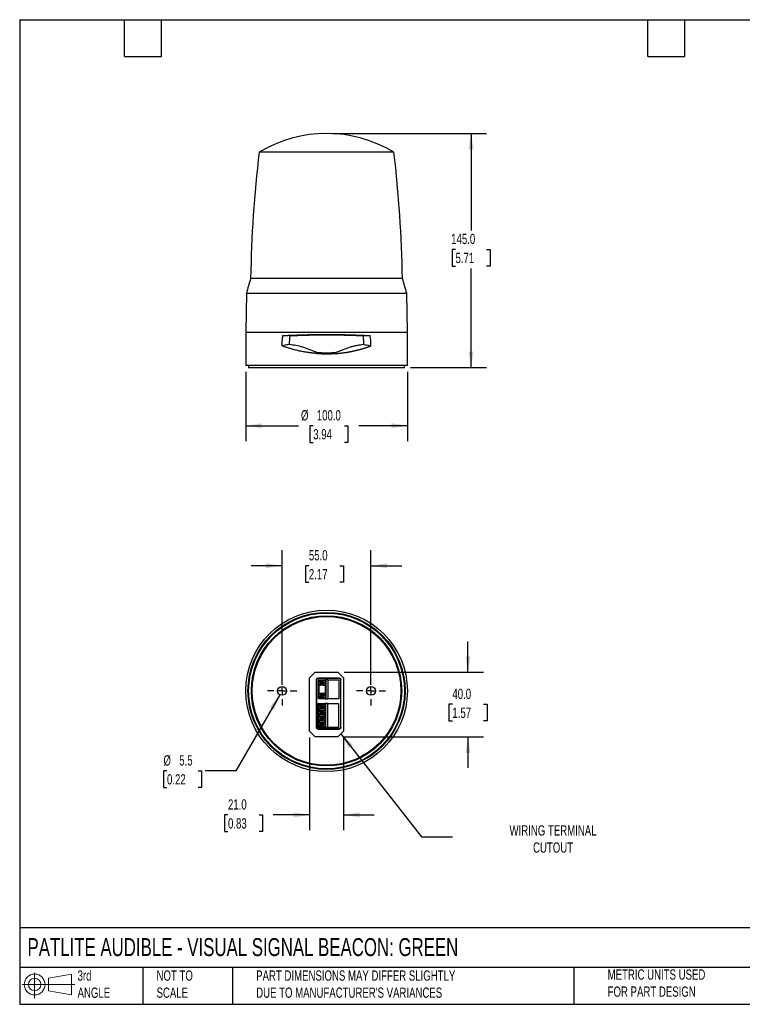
# Model space of a CAD drawing. Header units: millimetres. Extents: x 19 to 819, y 19 to 629.
# Tile 1 of 2: x 19 to 466, y 19 to 629. Entities that reach past the tile are written whole.
import ezdxf

# ---------------------------------------------------------------- set-up
doc = ezdxf.new("R2010")
doc.units = ezdxf.units.MM
doc.header["$LTSCALE"] = 3
doc.linetypes.add('SLD-Center', pattern=[19.05, 15.24, -1.27, 1.27, -1.27])
doc.linetypes.add('SLD-Solid', pattern=[0])
doc.layers.add('CENTER', color=40, linetype='SLD-Center')
doc.layers.add('SLD-DEFPOINTS', color=7, linetype='Continuous')
doc.layers.add('DIMENSIONS', color=140, linetype='SLD-Solid', lineweight=25)
doc.layers.add('TEXT', color=140, linetype='SLD-Solid', lineweight=25)
doc.styles.add('SLDTEXTSTYLE0', font='TXT', dxfattribs={"width": 0.7})
doc.dimstyles.new('SLDDIMSTYLE0', dxfattribs={"dimtxt": 6.474023, "dimasz": 9.906, "dimexe": 0, "dimexo": 0.0625, "dimgap": 1.618506, "dimtad": 0, "dimtih": 1, "dimtoh": 1, "dimrnd": 1e-09, "dimzin": 4, "dimdsep": 46, "dimtxsty": 'SLDTEXTSTYLE0', "dimsah": 1, "dimcen": 0.09, "dimadec": 0, "dimazin": 1, "dimtfac": 1, "dimtofl": 0, "dimtmove": 0, "dimatfit": 3, "dimfxl": 0, "dimfrac": 2, "dimtolj": 1, "dimtzin": 12, "dimarcsym": 0})
doc.dimstyles.new('SLDDIMSTYLE1', dxfattribs={"dimtxt": 6.474023, "dimasz": 9.906, "dimexe": 0, "dimexo": 0.0625, "dimgap": 1.618506, "dimtad": 0, "dimtih": 1, "dimtoh": 1, "dimrnd": 1e-09, "dimzin": 4, "dimdsep": 46, "dimtxsty": 'SLDTEXTSTYLE0', "dimsah": 1, "dimcen": 0.09, "dimadec": 0, "dimazin": 1, "dimtfac": 1, "dimtmove": 0, "dimatfit": 0, "dimfxl": 0, "dimfrac": 2, "dimtolj": 1, "dimtzin": 12, "dimarcsym": 0})
doc.dimstyles.new('SLDDIMSTYLE2', dxfattribs={"dimtxt": 6.474023, "dimasz": 9.906, "dimexe": 0, "dimexo": 0.0625, "dimgap": 1.618506, "dimtad": 0, "dimtih": 1, "dimtoh": 1, "dimrnd": 1e-09, "dimzin": 12, "dimdsep": 46, "dimtxsty": 'SLDTEXTSTYLE0', "dimsah": 1, "dimcen": 0, "dimadec": 0, "dimazin": 3, "dimtfac": 1, "dimtofl": 0, "dimtmove": 0, "dimatfit": 3, "dimfxl": 0, "dimfrac": 2, "dimtolj": 1, "dimtzin": 12, "dimarcsym": 0})
doc.dimstyles.new('SLDDIMSTYLE3', dxfattribs={"dimtxt": 0.18, "dimasz": 9.906, "dimexe": 0, "dimexo": 0.0625, "dimgap": 0, "dimtad": 0, "dimtih": 1, "dimtoh": 1, "dimdec": 0, "dimrnd": 1e-09, "dimzin": 0, "dimdsep": 46, "dimtxsty": 'Standard', "dimsah": 1, "dimcen": 0.09, "dimadec": 0, "dimazin": 0, "dimtfac": 9.906, "dimtdec": 0, "dimtofl": 0, "dimtmove": 0, "dimatfit": 3, "dimfxl": 0, "dimfrac": 2, "dimtolj": 1, "dimtzin": 0, "dimarcsym": 0})

# ---------------------------------------------------------------- blocks, each defined once
blk = doc.blocks.new('Block11')
at = {"color": 7, "linetype": 'SLD-Solid', "lineweight": 18}
for p, q in [((7.77, 15.93), (7.77, 0)), ((16.44, 12.5), (30.53, 15.1)), ((16.44, 4.79), (16.44, 12.5)), ((30.53, 15.1), (30.53, 2.19)), ((0, 8.65), (32.62, 8.65)), ((16.44, 4.79), (30.53, 2.19))]:
    blk.add_line(p, q, dxfattribs=at)
for radius in [6.45, 3.86]:
    blk.add_circle((7.77, 8.65), radius, dxfattribs=at)
blk = doc.blocks.new('Block12')
at = {"layer": 'SLD-DEFPOINTS'}
blk.add_blockref('Block11', (0, 0), dxfattribs=at)
blk = doc.blocks.new('_D')
at = {"layer": 'DIMENSIONS'}
for p, q in [((158.89, 410.66), (158.89, 367.74)), ((258.89, 410.66), (258.89, 367.74)), ((158.89, 377.26), (191.63, 377.26)), ((200.66, 377.26), (198.49, 377.26)), ((198.49, 377.26), (198.49, 366.97)), ((219.9, 377.26), (222.07, 377.26)), ((222.07, 377.26), (222.07, 366.97)), ((258.89, 377.26), (228.93, 377.26)), ((198.49, 366.97), (200.66, 366.97)), ((222.07, 366.97), (219.9, 366.97))]:
    blk.add_line(p, q, dxfattribs=at)
for points in [[(158.89, 377.26), (168.79, 375.74), (168.79, 378.79)], [(258.89, 377.26), (248.98, 378.79), (248.98, 375.74)]]:
    blk.add_solid(points, dxfattribs=at)
at = {"layer": 'DIMENSIONS', "char_height": 6.35, "attachment_point": 1, "style": 'SLDTEXTSTYLE0'}
for s, insert in [('%%c', (193.08, 386.9)), ('100.0', (202.86, 386.9)), ('3.94', (200.66, 375.16))]:
    blk.add_mtext(s, dxfattribs=dict(at, insert=insert))
blk = doc.blocks.new('_D_1')
at = {"layer": 'DIMENSIONS'}
for p, q in [((212.7, 558.27), (307.85, 558.27)), ((298.32, 558.27), (298.32, 498.17)), ((288.7, 486.43), (286.53, 486.43)), ((286.53, 486.43), (286.53, 476.14)), ((307.94, 486.43), (310.12, 486.43)), ((310.12, 486.43), (310.12, 476.14)), ((286.53, 476.14), (288.7, 476.14)), ((310.12, 476.14), (307.94, 476.14)), ((298.32, 413.27), (298.32, 474.69)), ((260.9, 413.27), (307.85, 413.27))]:
    blk.add_line(p, q, dxfattribs=at)
for points in [[(298.32, 558.27), (296.8, 548.36), (299.85, 548.36)], [(298.32, 413.27), (299.85, 423.17), (296.8, 423.17)]]:
    blk.add_solid(points, dxfattribs=at)
at = {"layer": 'DIMENSIONS', "char_height": 6.35, "attachment_point": 1, "style": 'SLDTEXTSTYLE0'}
for s, insert in [('145.0', (286.01, 496.07)), ('5.71', (288.7, 484.33))]:
    blk.add_mtext(s, dxfattribs=dict(at, insert=insert))
blk = doc.blocks.new('_D_2')
at = {"layer": 'DIMENSIONS'}
for p, q in [((181.39, 216.91), (181.39, 300.13)), ((236.39, 216.91), (236.39, 300.13)), ((181.39, 290.6), (162.34, 290.6)), ((197.96, 290.6), (195.79, 290.6)), ((195.79, 290.6), (195.79, 280.31)), ((217.2, 290.6), (219.37, 290.6)), ((219.37, 290.6), (219.37, 280.31)), ((236.39, 290.6), (255.44, 290.6)), ((195.79, 280.31), (197.96, 280.31)), ((219.37, 280.31), (217.2, 280.31))]:
    blk.add_line(p, q, dxfattribs=at)
for points in [[(181.39, 290.6), (171.48, 292.12), (171.48, 289.08)], [(236.39, 290.6), (246.29, 289.08), (246.29, 292.12)]]:
    blk.add_solid(points, dxfattribs=at)
at = {"layer": 'DIMENSIONS', "char_height": 6.35, "attachment_point": 1, "style": 'SLDTEXTSTYLE0'}
for s, insert in [('55.0', (197.96, 300.24)), ('2.17', (197.96, 288.5))]:
    blk.add_mtext(s, dxfattribs=dict(at, insert=insert))
blk = doc.blocks.new('_D_3')
at = {"layer": 'DIMENSIONS'}
for p, q in [((180.01, 210.71), (152.82, 163.61)), ((110.18, 163.61), (108.01, 163.61)), ((108.01, 163.61), (108.01, 153.32)), ((129.42, 163.61), (131.59, 163.61)), ((131.59, 163.61), (131.59, 153.32)), ((152.82, 163.61), (133.77, 163.61)), ((108.01, 153.32), (110.18, 153.32)), ((131.59, 153.32), (129.42, 153.32))]:
    blk.add_line(p, q, dxfattribs=at)
blk.add_solid([(180.01, 210.71), (173.74, 202.9), (176.38, 201.37)], dxfattribs=at)
at = {"layer": 'DIMENSIONS', "char_height": 6.35, "attachment_point": 1, "style": 'SLDTEXTSTYLE0'}
for s, insert in [('%%c', (107.99, 173.24)), ('5.5', (117.76, 173.24)), ('0.22', (110.18, 161.5))]:
    blk.add_mtext(s, dxfattribs=dict(at, insert=insert))
blk = doc.blocks.new('_D_4')
at = {"layer": 'DIMENSIONS'}
for p, q in [((296.38, 224.6), (296.38, 243.65)), ((219.7, 224.6), (305.9, 224.6)), ((286.76, 204.81), (284.59, 204.81)), ((284.59, 204.81), (284.59, 194.52)), ((306, 204.81), (308.17, 204.81)), ((308.17, 204.81), (308.17, 194.52)), ((284.59, 194.52), (286.76, 194.52)), ((308.17, 194.52), (306, 194.52)), ((219.7, 184.6), (305.9, 184.6)), ((296.38, 184.6), (296.38, 165.55))]:
    blk.add_line(p, q, dxfattribs=at)
for points in [[(296.38, 224.6), (297.9, 234.5), (294.86, 234.5)], [(296.38, 184.6), (294.86, 174.69), (297.9, 174.69)]]:
    blk.add_solid(points, dxfattribs=at)
at = {"layer": 'DIMENSIONS', "char_height": 6.35, "attachment_point": 1, "style": 'SLDTEXTSTYLE0'}
for s, insert in [('40.0', (286.76, 214.45)), ('1.57', (286.76, 202.71))]:
    blk.add_mtext(s, dxfattribs=dict(at, insert=insert))
blk = doc.blocks.new('_D_5')
at = {"layer": 'DIMENSIONS'}
for p, q in [((198.39, 184.29), (198.39, 126.81)), ((219.39, 184.29), (219.39, 126.81)), ((147.92, 136.33), (145.75, 136.33)), ((145.75, 136.33), (145.75, 126.04)), ((167.16, 136.33), (169.33, 136.33)), ((169.33, 136.33), (169.33, 126.04)), ((198.39, 136.33), (175.93, 136.33)), ((219.39, 136.33), (238.44, 136.33)), ((145.75, 126.04), (147.92, 126.04)), ((169.33, 126.04), (167.16, 126.04))]:
    blk.add_line(p, q, dxfattribs=at)
for points in [[(198.39, 136.33), (188.48, 137.85), (188.48, 134.81)], [(219.39, 136.33), (229.29, 134.81), (229.29, 137.85)]]:
    blk.add_solid(points, dxfattribs=at)
at = {"layer": 'DIMENSIONS', "char_height": 6.35, "attachment_point": 1, "style": 'SLDTEXTSTYLE0'}
for s, insert in [('21.0', (147.92, 145.97)), ('0.83', (147.92, 134.23))]:
    blk.add_mtext(s, dxfattribs=dict(at, insert=insert))
blk = doc.blocks.new('SW_CENTERMARKSYMBOL_0')
at = {"layer": 'CENTER', "color": 0}
for p, q in [((0, 5.08), (0, 9.04)), ((-5.08, 0), (-9.04, 0)), ((0, 0), (-2.54, 0)), ((0, 0), (0, 2.54)), ((0, 0), (0, -2.54)), ((0, 0), (2.54, 0)), ((5.08, 0), (9.04, 0)), ((0, -5.08), (0, -9.04))]:
    blk.add_line(p, q, dxfattribs=at)
blk = doc.blocks.new('SW_CENTERMARKSYMBOL_1')
at = {"layer": 'CENTER', "color": 0}
for p, q in [((0, 5.08), (0, 9.04)), ((-5.08, 0), (-9.04, 0)), ((0, 0), (-2.54, 0)), ((0, 0), (0, 2.54)), ((0, 0), (0, -2.54)), ((0, 0), (2.54, 0)), ((5.08, 0), (9.04, 0)), ((0, -5.08), (0, -9.04))]:
    blk.add_line(p, q, dxfattribs=at)

msp = doc.modelspace()

# ---------------------------------------------------------------- linework, layer by layer
for p, q in [((250.571, 546.549), (167.207, 546.549)), ((255.844, 468.407), (161.933, 468.407)), ((159.308, 459.265), (158.889, 435.265)), ((159.308, 459.265), (258.47, 459.265)), ((258.889, 435.265), (258.47, 459.265)), ((158.889, 435.265), (158.889, 414.465)), ((158.889, 435.265), (258.889, 435.265)), ((186.205, 433.022), (181.889, 433.065)), ((231.573, 433.022), (235.889, 433.065)), ((258.889, 414.465), (258.889, 435.265)), ((202.907, 422.006), (202.904, 421.991)), ((258.889, 414.465), (158.889, 414.465)), ((160.689, 414.465), (160.689, 413.265)), ((160.689, 413.265), (208.889, 413.265)), ((208.889, 413.265), (257.089, 413.265)), ((257.089, 413.265), (257.089, 414.465)), ((198.389, 221.095), (201.889, 224.595)), ((198.389, 188.095), (198.389, 221.095)), ((201.889, 224.595), (215.889, 224.595)), ((202.636, 220.048), (202.636, 190.442)), ((202.769, 219.916), (202.636, 220.048)), ((202.769, 190.575), (202.769, 219.916)), ((216.742, 221.048), (203.636, 221.048)), ((203.636, 221.048), (203.768, 220.915)), ((203.768, 220.915), (216.609, 220.915)), ((203.839, 208.185), (203.839, 220.005)), ((204.152, 220.005), (203.839, 220.005)), ((204.152, 220.005), (204.152, 219.022)), ((204.387, 220.005), (204.387, 219.336)), ((204.387, 220.005), (208.073, 220.005)), ((208.073, 220.005), (208.073, 219.245)), ((208.497, 220.005), (208.073, 220.005)), ((208.497, 220.005), (208.497, 208.185)), ((209.72, 220.005), (208.497, 220.005)), ((209.72, 220.005), (209.72, 208.185)), ((209.72, 220.005), (216.539, 220.005)), ((215.889, 224.595), (219.389, 221.095)), ((216.539, 220.005), (216.539, 208.185)), ((216.609, 220.915), (216.742, 221.048)), ((217.741, 220.048), (217.608, 219.916)), ((217.608, 219.916), (217.608, 190.575)), ((217.741, 190.442), (217.741, 220.048)), ((219.389, 221.095), (219.389, 188.095)), ((204.152, 211.402), (204.152, 216.789)), ((204.806, 218.905), (204.176, 218.905)), ((204.176, 216.905), (204.806, 216.905)), ((204.184, 216.905), (204.184, 218.905)), ((204.387, 211.716), (204.387, 216.475)), ((204.806, 219.245), (204.806, 218.405)), ((204.806, 219.245), (207.012, 219.245)), ((205.231, 218.187), (204.806, 218.405)), ((204.806, 218.405), (207.012, 218.405)), ((205.231, 217.624), (204.806, 217.405)), ((204.806, 217.405), (204.806, 216.565)), ((207.012, 217.405), (204.806, 217.405)), ((207.012, 216.565), (204.806, 216.565)), ((205.231, 218.187), (207.437, 218.187)), ((205.231, 218.187), (205.231, 217.624)), ((205.231, 217.624), (207.437, 217.624)), ((207.012, 218.405), (207.012, 219.245)), ((208.073, 219.245), (207.012, 219.245)), ((207.012, 218.405), (207.437, 218.187)), ((207.012, 217.405), (207.437, 217.624)), ((207.012, 216.565), (207.012, 217.405)), ((207.012, 216.565), (208.073, 216.565)), ((207.437, 217.624), (207.437, 218.187)), ((208.073, 219.245), (208.073, 216.565)), ((208.073, 216.565), (208.073, 211.625)), ((204.152, 208.185), (203.839, 208.185)), ((204.152, 208.185), (204.152, 209.169)), ((204.387, 208.185), (204.152, 208.185)), ((204.806, 211.285), (204.176, 211.285)), ((204.176, 209.285), (204.806, 209.285)), ((204.184, 209.285), (204.184, 211.285)), ((204.387, 208.855), (204.387, 208.185)), ((208.073, 208.185), (204.387, 208.185)), ((204.806, 211.625), (204.806, 210.785)), ((204.806, 211.625), (207.012, 211.625)), ((204.806, 210.785), (207.012, 210.785)), ((204.806, 210.785), (205.231, 210.567)), ((204.806, 209.785), (205.231, 210.004)), ((204.806, 209.785), (204.806, 208.945)), ((207.012, 209.785), (204.806, 209.785)), ((207.012, 208.945), (204.806, 208.945)), ((207.437, 210.567), (205.231, 210.567)), ((205.231, 210.567), (205.231, 210.004)), ((207.437, 210.004), (205.231, 210.004)), ((207.012, 210.785), (207.012, 211.625)), ((207.012, 211.625), (208.073, 211.625)), ((207.437, 210.567), (207.012, 210.785)), ((207.437, 210.004), (207.012, 209.785)), ((207.012, 208.945), (207.012, 209.785)), ((207.012, 208.945), (208.073, 208.945)), ((207.437, 210.004), (207.437, 210.567)), ((208.073, 211.625), (208.073, 208.945)), ((208.073, 208.945), (208.073, 208.185)), ((208.073, 208.185), (208.497, 208.185)), ((208.497, 208.185), (209.72, 208.185)), ((216.539, 208.185), (209.72, 208.185)), ((203.539, 190.485), (203.539, 205.185)), ((203.852, 205.185), (203.539, 205.185)), ((203.852, 205.185), (203.852, 204.202)), ((203.852, 200.702), (203.852, 201.969)), ((204.506, 204.085), (203.876, 204.085)), ((203.876, 202.085), (204.506, 202.085)), ((203.884, 202.085), (203.884, 204.085)), ((204.087, 205.185), (204.087, 204.516)), ((204.087, 205.185), (207.773, 205.185)), ((204.087, 201.655), (204.087, 201.016)), ((204.506, 204.425), (204.506, 203.585)), ((204.506, 204.425), (206.712, 204.425)), ((204.506, 203.585), (206.712, 203.585)), ((204.931, 203.367), (204.506, 203.585)), ((204.931, 202.804), (204.506, 202.585)), ((204.506, 202.585), (204.506, 201.745)), ((204.506, 202.585), (206.712, 202.585)), ((206.712, 201.745), (204.506, 201.745)), ((204.931, 203.367), (207.137, 203.367)), ((204.931, 203.367), (204.931, 202.804)), ((204.931, 202.804), (207.137, 202.804)), ((206.712, 203.585), (206.712, 204.425)), ((207.773, 204.425), (206.712, 204.425)), ((206.712, 203.585), (207.137, 203.367)), ((206.712, 202.585), (207.137, 202.804)), ((206.712, 201.745), (206.712, 202.585)), ((207.773, 201.745), (206.712, 201.745)), ((207.137, 202.804), (207.137, 203.367)), ((207.773, 205.185), (207.773, 204.425)), ((208.197, 205.185), (207.773, 205.185)), ((207.773, 204.425), (207.773, 201.745)), ((207.773, 200.925), (207.773, 201.745)), ((208.197, 205.185), (208.197, 190.485)), ((209.42, 205.185), (208.197, 205.185)), ((209.42, 205.185), (209.42, 190.485)), ((209.42, 205.185), (216.239, 205.185)), ((216.239, 205.185), (216.239, 190.485)), ((203.852, 198.47), (203.852, 197.201)), ((204.506, 200.585), (203.876, 200.585)), ((203.876, 198.585), (204.506, 198.585)), ((204.506, 197.085), (203.876, 197.085)), ((203.876, 195.085), (204.506, 195.085)), ((203.884, 198.585), (203.884, 200.585)), ((203.884, 195.085), (203.884, 197.085)), ((204.087, 198.155), (204.087, 197.516)), ((204.506, 200.925), (204.506, 200.085)), ((204.506, 200.925), (206.712, 200.925)), ((204.506, 200.085), (204.931, 199.867)), ((204.506, 200.085), (206.712, 200.085)), ((204.931, 199.304), (204.506, 199.085)), ((204.506, 199.085), (204.506, 198.245)), ((206.712, 199.085), (204.506, 199.085)), ((206.712, 198.245), (204.506, 198.245)), ((204.506, 197.425), (204.506, 196.585)), ((204.506, 197.425), (206.712, 197.425)), ((204.506, 196.585), (204.931, 196.367)), ((204.506, 196.585), (206.712, 196.585)), ((204.931, 195.804), (204.506, 195.585)), ((204.506, 195.585), (204.506, 194.745)), ((206.712, 195.585), (204.506, 195.585)), ((204.931, 199.867), (207.137, 199.867)), ((204.931, 199.867), (204.931, 199.304)), ((207.137, 199.304), (204.931, 199.304)), ((204.931, 196.367), (207.137, 196.367)), ((204.931, 196.367), (204.931, 195.804)), ((207.137, 195.804), (204.931, 195.804)), ((206.712, 200.085), (206.712, 200.925)), ((206.712, 200.925), (207.773, 200.925)), ((207.137, 199.867), (206.712, 200.085)), ((206.712, 199.085), (207.137, 199.304)), ((206.712, 198.245), (206.712, 199.085)), ((207.773, 198.245), (206.712, 198.245)), ((206.712, 196.585), (206.712, 197.425)), ((206.712, 197.425), (207.773, 197.425)), ((207.137, 196.367), (206.712, 196.585)), ((206.712, 195.585), (207.137, 195.804)), ((206.712, 194.745), (206.712, 195.585)), ((207.137, 199.304), (207.137, 199.867)), ((207.137, 195.804), (207.137, 196.367)), ((207.773, 200.925), (207.773, 198.245)), ((207.773, 197.425), (207.773, 198.245)), ((207.773, 197.425), (207.773, 194.745)), ((202.636, 190.442), (202.769, 190.575)), ((203.852, 190.485), (203.539, 190.485)), ((203.768, 189.576), (203.636, 189.443)), ((203.636, 189.443), (216.742, 189.443)), ((216.609, 189.576), (203.768, 189.576)), ((203.852, 194.97), (203.852, 193.701)), ((203.852, 191.47), (203.852, 190.485)), ((204.506, 193.585), (203.876, 193.585)), ((203.876, 191.585), (204.506, 191.585)), ((203.884, 191.585), (203.884, 193.585)), ((204.087, 194.655), (204.087, 194.016)), ((204.087, 191.155), (204.087, 190.485)), ((207.773, 190.485), (204.087, 190.485)), ((206.712, 194.745), (204.506, 194.745)), ((204.506, 193.925), (204.506, 193.085)), ((204.506, 193.925), (206.712, 193.925)), ((204.506, 193.085), (204.931, 192.867)), ((206.712, 193.085), (204.506, 193.085)), ((204.506, 192.085), (204.931, 192.304)), ((204.506, 192.085), (204.506, 191.245)), ((206.712, 192.085), (204.506, 192.085)), ((206.712, 191.245), (204.506, 191.245)), ((207.137, 192.867), (204.931, 192.867)), ((204.931, 192.867), (204.931, 192.304)), ((207.137, 192.304), (204.931, 192.304)), ((207.773, 194.745), (206.712, 194.745)), ((206.712, 193.085), (206.712, 193.925)), ((206.712, 193.925), (207.773, 193.925)), ((207.137, 192.867), (206.712, 193.085)), ((207.137, 192.304), (206.712, 192.085)), ((206.712, 191.245), (206.712, 192.085)), ((206.712, 191.245), (207.773, 191.245)), ((207.137, 192.304), (207.137, 192.867)), ((207.773, 193.925), (207.773, 194.745)), ((207.773, 193.925), (207.773, 191.245)), ((207.773, 191.245), (207.773, 190.485)), ((207.773, 190.485), (208.197, 190.485)), ((208.197, 190.485), (209.42, 190.485)), ((216.239, 190.485), (209.42, 190.485)), ((216.742, 189.443), (216.609, 189.576)), ((217.608, 190.575), (217.741, 190.442)), ((201.889, 184.595), (198.389, 188.095)), ((215.889, 184.595), (201.889, 184.595)), ((219.389, 188.095), (215.889, 184.595))]:
    msp.add_line(p, q)
at = {"flags": 128}
for points in [[(182.409, 426.879), (181.838, 426.759), (181.389, 426.665)], [(184.349, 427.285), (183.262, 427.058), (182.409, 426.879)], [(185.814, 427.592), (184.994, 427.42), (184.349, 427.285)], [(231.963, 427.592), (232.858, 427.405), (233.562, 427.258)], [(233.562, 427.258), (234.552, 427.05), (235.331, 426.887)], [(235.331, 426.887), (235.923, 426.763), (236.389, 426.665)], [(202.994, 422.397), (202.951, 422.201), (202.907, 422.006)], [(203.054, 422.662), (203.024, 422.53), (202.994, 422.397)], [(214.771, 422.45), (214.748, 422.556), (214.724, 422.662)], [(214.799, 422.328), (214.785, 422.389), (214.771, 422.45)], [(214.874, 421.99), (214.836, 422.159), (214.799, 422.328)]]:
    msp.add_lwpolyline(points, dxfattribs=at)
for centre, radius in [((208.889, 213.095), 50), ((208.889, 213.095), 48.617), ((208.889, 213.095), 48.6), ((208.889, 213.095), 48.2), ((208.889, 213.095), 46.5), ((208.889, 213.095), 46), ((181.389, 213.095), 2.75), ((236.389, 213.095), 2.75)]:
    msp.add_circle(centre, radius)
for centre, radius, start, end in [((208.889, 478.265), 80, 58.599006, 121.400994), ((921.838, 456.371), 760, 173.185513, 179.092549), ((-504.06, 456.371), 760, 0.907451, 6.814487), ((352.796, 408.646), 200, 162.613987, 165.339068), ((64.982, 408.646), 200, 14.660932, 17.386013)]:
    msp.add_arc(centre, radius, start, end)
for points, knots in [([(181.389, 426.665), (181.39, 426.86), (181.391, 427.248), (181.404, 427.831), (181.424, 428.414), (181.453, 428.996), (181.49, 429.578), (181.536, 430.16), (181.589, 430.742), (181.651, 431.323), (181.722, 431.904), (181.8, 432.485), (181.859, 432.872), (181.889, 433.065)], [0, 0, 0, 0, 0.0905782, 0.1811451, 0.2717267, 0.3623487, 0.4530372, 0.5438178, 0.6347163, 0.7257584, 0.8169694, 0.9083749, 1, 1, 1, 1]), ([(181.889, 433.065), (182.083, 433.075), (182.469, 433.095), (183.052, 433.124), (183.631, 433.153), (184.209, 433.18), (184.783, 433.207), (185.354, 433.233), (185.923, 433.259), (186.487, 433.283), (187.048, 433.307), (187.605, 433.33), (188.531, 433.368), (189.827, 433.417), (191.5, 433.476), (193.158, 433.529), (194.729, 433.574), (196.219, 433.612), (197.631, 433.644), (199.046, 433.673), (200.461, 433.697), (201.875, 433.718), (203.286, 433.735), (204.694, 433.749), (206.098, 433.758), (207.495, 433.764), (208.425, 433.765), (208.889, 433.765)], [0, 0, 0, 0, 0.0242337, 0.0481796, 0.0718376, 0.0952077, 0.1182901, 0.1410846, 0.1635914, 0.1858103, 0.2077414, 0.2293848, 0.2507404, 0.3150853, 0.3780561, 0.439653, 0.4998767, 0.5511655, 0.6021698, 0.6528898, 0.703326, 0.7534786, 0.803348, 0.8529345, 0.9022384, 0.9512601, 1, 1, 1, 1]), ([(186.196, 432.965), (186.171, 432.786), (186.12, 432.429), (186.053, 431.892), (185.995, 431.355), (185.944, 430.818), (185.902, 430.281), (185.868, 429.743), (185.842, 429.206), (185.824, 428.668), (185.814, 428.13), (185.814, 427.772), (185.814, 427.592)], [0, 0, 0, 0, 0.1007327, 0.2012216, 0.3014969, 0.4015888, 0.5015277, 0.6013441, 0.7010688, 0.8007324, 0.9003659, 1, 1, 1, 1]), ([(186.205, 433.022), (186.402, 433.031), (186.79, 433.049), (187.369, 433.075), (187.935, 433.099), (188.488, 433.122), (189.027, 433.145), (189.553, 433.166), (190.065, 433.185), (190.563, 433.204), (191.047, 433.222), (192.291, 433.267), (194.291, 433.332), (197.156, 433.409), (200.03, 433.47), (202.975, 433.514), (205.905, 433.541), (208.841, 433.55), (211.763, 433.541), (214.691, 433.516), (217.668, 433.471), (219.979, 433.423), (221.633, 433.381), (222.64, 433.354), (223.675, 433.324), (224.736, 433.291), (225.823, 433.255), (226.934, 433.215), (228.068, 433.172), (229.223, 433.126), (230.398, 433.076), (231.177, 433.04), (231.573, 433.022)], [0, 0, 0, 0, 0.0143573, 0.0282857, 0.0417932, 0.0548871, 0.0675739, 0.0798599, 0.0917506, 0.1032512, 0.1143663, 0.1251001, 0.1885483, 0.2492806, 0.314021, 0.3746555, 0.4375258, 0.4996154, 0.5598472, 0.6217858, 0.6850632, 0.7499902, 0.7713857, 0.7935442, 0.81648, 0.8402086, 0.8647466, 0.890111, 0.9163125, 0.9433576, 0.9712519, 1, 1, 1, 1]), ([(208.889, 433.765), (209.132, 433.765), (209.62, 433.765), (210.353, 433.763), (211.088, 433.761), (211.824, 433.757), (212.562, 433.752), (213.301, 433.746), (214.041, 433.74), (214.782, 433.732), (215.524, 433.723), (216.267, 433.713), (217.009, 433.702), (217.753, 433.69), (218.496, 433.677), (219.239, 433.662), (219.981, 433.647), (220.723, 433.631), (221.464, 433.614), (222.205, 433.595), (223.247, 433.568), (224.597, 433.529), (226.254, 433.476), (227.927, 433.418), (229.383, 433.362), (230.627, 433.312), (231.663, 433.267), (232.709, 433.221), (233.765, 433.171), (234.83, 433.12), (235.533, 433.083), (235.889, 433.065)], [0, 0, 0, 0, 0.0256201, 0.0513133, 0.0770799, 0.1029197, 0.128833, 0.1548196, 0.1808798, 0.2070134, 0.2332207, 0.2595015, 0.2858561, 0.3122843, 0.3387863, 0.3653622, 0.3920119, 0.4187355, 0.445533, 0.4724046, 0.4993502, 0.5595186, 0.6210807, 0.6840371, 0.748388, 0.7880078, 0.8285537, 0.8700258, 0.9124242, 0.9557489, 1, 1, 1, 1]), ([(231.963, 427.592), (231.963, 427.772), (231.964, 428.13), (231.953, 428.668), (231.936, 429.206), (231.91, 429.743), (231.876, 430.281), (231.833, 430.818), (231.783, 431.355), (231.724, 431.892), (231.658, 432.429), (231.607, 432.786), (231.581, 432.965)], [0, 0, 0, 0, 0.0996343, 0.1992679, 0.2989317, 0.3986564, 0.4984729, 0.5984117, 0.6985035, 0.7987787, 0.8992675, 1, 1, 1, 1]), ([(203.054, 422.662), (202.297, 422.908), (201.552, 423.173), (200.079, 423.731), (199.351, 424.022), (197.9, 424.601), (197.176, 424.89), (195.729, 425.421), (195.007, 425.662), (192.843, 426.297), (191.403, 426.599), (188.566, 427.127), (187.168, 427.357), (185.814, 427.592)], [0, 0, 0, 0, 0.125, 0.125, 0.25, 0.25, 0.375, 0.375, 0.5, 0.5, 0.75, 0.75, 1, 1, 1, 1]), ([(231.963, 427.592), (230.61, 427.357), (229.217, 427.128), (227.082, 426.731), (226.361, 426.588), (224.914, 426.263), (224.19, 426.079), (222.744, 425.654), (222.022, 425.412), (220.58, 424.881), (219.859, 424.593), (218.413, 424.016), (217.688, 423.726), (216.22, 423.171), (215.477, 422.907), (214.724, 422.662)], [0, 0, 0, 0, 0.25, 0.25, 0.375, 0.375, 0.5, 0.5, 0.625, 0.625, 0.75, 0.75, 0.875, 0.875, 1, 1, 1, 1]), ([(202.904, 421.991), (202.69, 422.007), (202.261, 422.04), (201.619, 422.097), (200.977, 422.158), (200.335, 422.225), (199.693, 422.297), (199.052, 422.374), (198.41, 422.457), (197.77, 422.544), (196.406, 422.743), (194.318, 423.093), (191.583, 423.652), (188.896, 424.3), (186.834, 424.873), (185.321, 425.331), (184.343, 425.641), (183.359, 425.967), (182.37, 426.308), (181.718, 426.545), (181.389, 426.665)], [0, 0, 0, 0, 0.0274584, 0.0549899, 0.082596, 0.1102786, 0.1380392, 0.1658796, 0.1938014, 0.2218062, 0.2498957, 0.3734376, 0.4998866, 0.622621, 0.7499212, 0.7978766, 0.8468588, 0.8968714, 0.9479174, 1, 1, 1, 1]), ([(203.054, 422.662), (203.266, 422.646), (203.691, 422.613), (204.331, 422.57), (204.974, 422.533), (205.62, 422.502), (206.269, 422.476), (206.921, 422.456), (207.574, 422.442), (208.231, 422.433), (209.064, 422.43), (210.071, 422.438), (211.247, 422.465), (212.415, 422.511), (213.574, 422.575), (214.341, 422.633), (214.724, 422.662)], [0, 0, 0, 0, 0.054944, 0.11002981, 0.16526188, 0.22064464, 0.27618248, 0.33187976, 0.38774079, 0.44376985, 0.49997118, 0.60106546, 0.70159009, 0.80157024, 0.90103154, 1, 1, 1, 1]), ([(215.073, 422.006), (215.196, 422.016), (215.441, 422.035), (215.686, 422.056), (215.809, 422.067)], [0, 0, 0, 0, 0.49999, 1, 1, 1, 1]), ([(215.809, 422.067), (216.029, 422.086), (216.468, 422.126), (217.126, 422.191), (217.782, 422.262), (218.437, 422.339), (219.091, 422.42), (219.744, 422.508), (220.395, 422.6), (221.045, 422.698), (221.477, 422.767), (221.693, 422.802)], [0, 0, 0, 0, 0.1104889, 0.2210681, 0.3317664, 0.4426121, 0.5536324, 0.6648539, 0.7763036, 0.8880095, 1, 1, 1, 1]), ([(221.693, 422.802), (221.852, 422.828), (222.172, 422.881), (222.49, 422.936), (222.649, 422.964)], [0, 0, 0, 0, 0.4995175, 1, 1, 1, 1]), ([(222.649, 422.964), (222.849, 422.999), (223.25, 423.07), (223.848, 423.183), (224.444, 423.299), (225.037, 423.419), (225.629, 423.544), (226.218, 423.673), (226.806, 423.807), (227.391, 423.944), (227.975, 424.086), (228.361, 424.183), (228.555, 424.232)], [0, 0, 0, 0, 0.0991258, 0.1983911, 0.2978164, 0.3974221, 0.4972286, 0.5972565, 0.6975267, 0.7980598, 0.898877, 1, 1, 1, 1]), ([(228.555, 424.232), (228.794, 424.294), (229.274, 424.418), (229.748, 424.547), (229.985, 424.611)], [0, 0, 0, 0, 0.4995684, 1, 1, 1, 1]), ([(229.985, 424.611), (230.185, 424.667), (230.586, 424.778), (231.182, 424.949), (231.774, 425.124), (232.363, 425.304), (232.949, 425.487), (233.531, 425.674), (234.11, 425.865), (234.685, 426.059), (235.257, 426.258), (235.826, 426.459), (236.201, 426.597), (236.389, 426.665)], [0, 0, 0, 0, 0.08973302, 0.17963952, 0.26973972, 0.36005397, 0.4506029, 0.54140745, 0.63248875, 0.72386784, 0.81556554, 0.9076025, 1, 1, 1, 1]), ([(202.636, 220.048), (202.636, 220.166), (202.658, 220.293), (202.755, 220.539), (202.831, 220.658), (203.027, 220.853), (203.145, 220.929), (203.391, 221.026), (203.518, 221.048), (203.636, 221.048)], [0, 0, 0, 0, 0.25, 0.25, 0.5, 0.5, 0.75, 0.75, 1, 1, 1, 1]), ([(202.769, 219.916), (202.769, 220.034), (202.791, 220.161), (202.888, 220.407), (202.964, 220.525), (203.159, 220.72), (203.277, 220.796), (203.524, 220.894), (203.651, 220.915), (203.768, 220.915)], [0, 0, 0, 0, 0.25, 0.25, 0.5, 0.5, 0.75, 0.75, 1, 1, 1, 1]), ([(204.152, 220.005), (204.152, 220.005), (204.172, 220.005), (204.254, 220.005), (204.314, 220.005), (204.387, 220.005)], [0, 0, 0, 0, 0.5, 0.5, 1, 1, 1, 1]), ([(216.609, 220.915), (216.727, 220.915), (216.854, 220.894), (217.1, 220.796), (217.218, 220.72), (217.413, 220.525), (217.49, 220.407), (217.587, 220.161), (217.608, 220.034), (217.608, 219.916)], [0, 0, 0, 0, 0.25, 0.25, 0.5, 0.5, 0.75, 0.75, 1, 1, 1, 1]), ([(216.742, 221.048), (216.86, 221.048), (216.987, 221.026), (217.233, 220.929), (217.351, 220.853), (217.546, 220.658), (217.622, 220.539), (217.72, 220.293), (217.741, 220.166), (217.741, 220.048)], [0, 0, 0, 0, 0.25, 0.25, 0.5, 0.5, 0.75, 0.75, 1, 1, 1, 1]), ([(204.152, 219.022), (204.153, 219.037), (204.154, 219.067), (204.165, 219.113), (204.183, 219.157), (204.217, 219.214), (204.277, 219.279), (204.351, 219.317), (204.387, 219.336)], [0, 0, 0, 0, 0.1242018, 0.249784, 0.3742858, 0.499299, 0.7631649, 1, 1, 1, 1]), ([(204.176, 218.905), (204.171, 218.92), (204.156, 218.958), (204.154, 218.997), (204.152, 219.022)], [0, 0, 0, 0, 0.3872197, 1, 1, 1, 1]), ([(204.152, 216.789), (204.154, 216.813), (204.156, 216.853), (204.171, 216.891), (204.176, 216.905)], [0, 0, 0, 0, 0.61303263, 1, 1, 1, 1]), ([(204.387, 216.475), (204.369, 216.484), (204.333, 216.501), (204.286, 216.532), (204.243, 216.569), (204.21, 216.609), (204.184, 216.652), (204.166, 216.696), (204.154, 216.743), (204.153, 216.774), (204.152, 216.789)], [0, 0, 0, 0, 0.1144074, 0.2356401, 0.363569, 0.4979419, 0.6138045, 0.7488153, 0.8748593, 1, 1, 1, 1]), ([(204.387, 219.336), (204.505, 219.369), (204.74, 219.436), (205.021, 219.371), (205.156, 219.268), (205.185, 219.245)], [0, 0, 0, 0, 0.4399201, 0.8779925, 1, 1, 1, 1]), ([(205.176, 216.565), (205.101, 216.517), (204.853, 216.356), (204.579, 216.426), (204.387, 216.475)], [0, 0, 0, 0, 0.3012052, 1, 1, 1, 1]), ([(204.152, 211.402), (204.153, 211.417), (204.154, 211.447), (204.165, 211.493), (204.183, 211.537), (204.217, 211.594), (204.277, 211.659), (204.351, 211.697), (204.387, 211.716)], [0, 0, 0, 0, 0.12418028, 0.24978399, 0.37428716, 0.49929901, 0.76316495, 1, 1, 1, 1]), ([(204.176, 211.285), (204.171, 211.3), (204.156, 211.338), (204.154, 211.377), (204.152, 211.402)], [0, 0, 0, 0, 0.38696707, 1, 1, 1, 1]), ([(204.152, 209.169), (204.154, 209.193), (204.156, 209.233), (204.171, 209.271), (204.176, 209.285)], [0, 0, 0, 0, 0.6127802, 1, 1, 1, 1]), ([(204.387, 208.855), (204.369, 208.864), (204.333, 208.881), (204.286, 208.912), (204.243, 208.949), (204.21, 208.989), (204.184, 209.032), (204.166, 209.076), (204.154, 209.123), (204.153, 209.154), (204.152, 209.169)], [0, 0, 0, 0, 0.1144074, 0.2356401, 0.363569, 0.4979419, 0.6138045, 0.7488153, 0.8749262, 1, 1, 1, 1]), ([(204.387, 211.716), (204.505, 211.749), (204.741, 211.816), (205.022, 211.751), (205.156, 211.648), (205.185, 211.625)], [0, 0, 0, 0, 0.4403551, 0.8784911, 1, 1, 1, 1]), ([(205.176, 208.945), (205.101, 208.897), (204.853, 208.736), (204.578, 208.806), (204.387, 208.855)], [0, 0, 0, 0, 0.3017984, 1, 1, 1, 1]), ([(203.852, 205.185), (203.852, 205.185), (203.872, 205.185), (203.954, 205.185), (204.014, 205.185), (204.087, 205.185)], [0, 0, 0, 0, 0.5, 0.5, 1, 1, 1, 1]), ([(203.852, 204.202), (203.853, 204.217), (203.854, 204.247), (203.865, 204.293), (203.883, 204.337), (203.917, 204.394), (203.977, 204.459), (204.051, 204.497), (204.087, 204.516)], [0, 0, 0, 0, 0.12420181, 0.24978399, 0.37428576, 0.49929901, 0.76316495, 1, 1, 1, 1]), ([(203.876, 204.085), (203.871, 204.1), (203.856, 204.138), (203.854, 204.177), (203.852, 204.202)], [0, 0, 0, 0, 0.3872197, 1, 1, 1, 1]), ([(203.852, 201.969), (203.854, 201.993), (203.856, 202.033), (203.871, 202.071), (203.876, 202.085)], [0, 0, 0, 0, 0.6130326, 1, 1, 1, 1]), ([(204.087, 201.655), (204.069, 201.664), (204.033, 201.681), (203.986, 201.712), (203.943, 201.749), (203.91, 201.789), (203.884, 201.832), (203.866, 201.876), (203.854, 201.923), (203.853, 201.954), (203.852, 201.969)], [0, 0, 0, 0, 0.1144074, 0.2356401, 0.363569, 0.4979419, 0.6138045, 0.7488153, 0.8748997, 1, 1, 1, 1]), ([(204.087, 204.516), (204.205, 204.549), (204.44, 204.616), (204.721, 204.551), (204.856, 204.448), (204.885, 204.425)], [0, 0, 0, 0, 0.43992013, 0.87799254, 1, 1, 1, 1]), ([(204.876, 201.745), (204.801, 201.697), (204.553, 201.536), (204.279, 201.606), (204.087, 201.655)], [0, 0, 0, 0, 0.3012052, 1, 1, 1, 1]), ([(203.852, 200.702), (203.853, 200.717), (203.854, 200.747), (203.865, 200.793), (203.883, 200.837), (203.917, 200.894), (203.977, 200.959), (204.051, 200.997), (204.087, 201.016)], [0, 0, 0, 0, 0.1241933, 0.249784, 0.3742863, 0.499299, 0.7631649, 1, 1, 1, 1]), ([(203.876, 200.585), (203.871, 200.6), (203.856, 200.638), (203.854, 200.677), (203.852, 200.702)], [0, 0, 0, 0, 0.3869672, 1, 1, 1, 1]), ([(204.087, 198.155), (204.07, 198.163), (204.037, 198.179), (203.993, 198.207), (203.949, 198.243), (203.908, 198.289), (203.865, 198.364), (203.848, 198.45), (203.856, 198.531), (203.87, 198.569), (203.876, 198.585)], [0, 0, 0, 0, 0.0797201, 0.1632604, 0.2505704, 0.369333, 0.5002259, 0.7503513, 0.8942209, 1, 1, 1, 1]), ([(203.876, 197.085), (203.872, 197.096), (203.863, 197.118), (203.854, 197.158), (203.849, 197.228), (203.865, 197.307), (203.908, 197.381), (203.954, 197.433), (204.012, 197.479), (204.062, 197.504), (204.087, 197.516)], [0, 0, 0, 0, 0.0662808, 0.1493594, 0.2494094, 0.4991607, 0.6305191, 0.7479906, 0.8777166, 1, 1, 1, 1]), ([(204.087, 194.655), (204.07, 194.663), (204.037, 194.679), (203.993, 194.707), (203.949, 194.743), (203.908, 194.789), (203.865, 194.864), (203.848, 194.95), (203.856, 195.031), (203.87, 195.069), (203.876, 195.085)], [0, 0, 0, 0, 0.0797206, 0.1632608, 0.2505704, 0.3693405, 0.500226, 0.7503514, 0.8942848, 1, 1, 1, 1]), ([(204.087, 201.016), (204.205, 201.049), (204.441, 201.116), (204.722, 201.051), (204.856, 200.948), (204.885, 200.925)], [0, 0, 0, 0, 0.4403551, 0.8784911, 1, 1, 1, 1]), ([(204.876, 198.245), (204.801, 198.197), (204.553, 198.036), (204.279, 198.106), (204.087, 198.155)], [0, 0, 0, 0, 0.3012052, 1, 1, 1, 1]), ([(204.087, 197.516), (204.205, 197.549), (204.441, 197.616), (204.722, 197.551), (204.856, 197.448), (204.885, 197.425)], [0, 0, 0, 0, 0.4403551, 0.8784911, 1, 1, 1, 1]), ([(203.636, 189.443), (203.518, 189.443), (203.391, 189.464), (203.145, 189.562), (203.027, 189.638), (202.831, 189.833), (202.755, 189.951), (202.658, 190.197), (202.636, 190.325), (202.636, 190.442)], [0, 0, 0, 0, 0.25, 0.25, 0.5, 0.5, 0.75, 0.75, 1, 1, 1, 1]), ([(203.768, 189.576), (203.651, 189.576), (203.524, 189.597), (203.277, 189.695), (203.159, 189.771), (202.964, 189.966), (202.888, 190.084), (202.791, 190.33), (202.769, 190.457), (202.769, 190.575)], [0, 0, 0, 0, 0.25, 0.25, 0.5, 0.5, 0.75, 0.75, 1, 1, 1, 1]), ([(204.087, 190.485), (204.027, 190.485), (203.905, 190.485), (203.842, 190.485), (203.855, 190.485), (203.857, 190.485)], [0, 0, 0, 0, 0.4586918, 0.9426878, 1, 1, 1, 1]), ([(203.876, 193.585), (203.872, 193.596), (203.863, 193.618), (203.854, 193.658), (203.849, 193.728), (203.865, 193.807), (203.908, 193.881), (203.954, 193.933), (204.012, 193.979), (204.062, 194.004), (204.087, 194.016)], [0, 0, 0, 0, 0.0662236, 0.1493037, 0.2494094, 0.4991607, 0.6305096, 0.7479906, 0.8777168, 1, 1, 1, 1]), ([(204.087, 191.155), (204.07, 191.163), (204.037, 191.179), (203.993, 191.207), (203.949, 191.243), (203.908, 191.289), (203.865, 191.364), (203.848, 191.45), (203.856, 191.531), (203.87, 191.569), (203.876, 191.585)], [0, 0, 0, 0, 0.0797197, 0.16326, 0.2505704, 0.3693254, 0.5002259, 0.7503513, 0.8941575, 1, 1, 1, 1]), ([(204.876, 194.745), (204.801, 194.697), (204.553, 194.536), (204.279, 194.606), (204.087, 194.655)], [0, 0, 0, 0, 0.3012052, 1, 1, 1, 1]), ([(204.087, 194.016), (204.205, 194.049), (204.441, 194.116), (204.722, 194.051), (204.856, 193.948), (204.885, 193.925)], [0, 0, 0, 0, 0.4403551, 0.8784911, 1, 1, 1, 1]), ([(204.876, 191.245), (204.801, 191.197), (204.553, 191.036), (204.278, 191.106), (204.087, 191.155)], [0, 0, 0, 0, 0.3017984, 1, 1, 1, 1]), ([(217.608, 190.575), (217.608, 190.457), (217.587, 190.33), (217.49, 190.084), (217.413, 189.966), (217.218, 189.771), (217.1, 189.695), (216.854, 189.597), (216.727, 189.576), (216.609, 189.576)], [0, 0, 0, 0, 0.25, 0.25, 0.5, 0.5, 0.75, 0.75, 1, 1, 1, 1]), ([(217.741, 190.442), (217.741, 190.325), (217.72, 190.197), (217.622, 189.951), (217.546, 189.833), (217.351, 189.638), (217.233, 189.562), (216.987, 189.464), (216.86, 189.443), (216.742, 189.443)], [0, 0, 0, 0, 0.25, 0.25, 0.5, 0.5, 0.75, 0.75, 1, 1, 1, 1])]:
    msp.add_open_spline(points, degree=3, knots=knots)
for points in [[(186.196, 432.965), (186.199, 432.984), (186.202, 433.003), (186.205, 433.022)], [(231.581, 432.965), (231.578, 432.984), (231.575, 433.003), (231.573, 433.022)], [(236.389, 426.665), (236.389, 428.817), (236.221, 430.95), (235.889, 433.065)], [(202.904, 421.991), (204.879, 421.842), (206.89, 421.765), (208.889, 421.765)], [(208.889, 421.765), (210.903, 421.765), (212.899, 421.842), (214.874, 421.99)], [(214.874, 421.991), (214.94, 421.996), (215.007, 422.001), (215.073, 422.006)]]:
    msp.add_open_spline(points, degree=3)
at = {"layer": 'TEXT'}
for p, q in [((19.05, 628.65), (819.15, 628.65)), ((19.05, 628.65), (19.05, 19.05)), ((83.82, 605.79), (83.82, 628.65)), ((106.68, 605.79), (106.68, 628.65)), ((407.67, 605.79), (407.67, 628.65)), ((430.53, 605.79), (430.53, 628.65)), ((83.82, 605.79), (106.68, 605.79)), ((407.67, 605.79), (430.53, 605.79)), ((819.15, 66.378), (19.05, 66.378)), ((819.15, 41.91), (19.05, 41.91)), ((95.25, 41.91), (95.25, 19.05)), ((150.635, 41.91), (150.635, 19.05)), ((361.939, 41.91), (361.939, 19.05)), ((19.05, 19.05), (819.15, 19.05))]:
    msp.add_line(p, q, dxfattribs=at)

# ---------------------------------------------------------------- block references
at = {"layer": 'CENTER'}
for name, p in [('SW_CENTERMARKSYMBOL_1', (181.389, 213.095)), ('SW_CENTERMARKSYMBOL_0', (236.389, 213.095))]:
    msp.add_blockref(name, p, dxfattribs=at)
at = {"layer": 'SLD-DEFPOINTS'}
msp.add_blockref('Block12', (20.514, 22.662), dxfattribs=at)

# ---------------------------------------------------------------- texts
at = {"layer": 'TEXT', "style": 'SLDTEXTSTYLE0'}
for s, insert, char_height, attachment_point in [('WIRING TERMINAL^JCUTOUT', (349.024, 129.872), 6.35, 2), ('PATLITE AUDIBLE - VISUAL SIGNAL BEACON: GREEN', (23.897, 60.019), 11.1125, 1), ('3rd^JANGLE', (54.846, 40.013), 6.35, 1), ('NOT TO^JSCALE', (103.725, 40.013), 6.35, 1), ("PART DIMENSIONS MAY DIFFER SLIGHTLY ^JDUE TO MANUFACTURER'S VARIANCES", (165.358, 40.022), 6.35, 1), ('METRIC UNITS USED ^JFOR PART DESIGN', (382.813, 40.668), 6.35, 1)]:
    msp.add_mtext(s, dxfattribs=dict(at, insert=insert, char_height=char_height, attachment_point=attachment_point))

# ---------------------------------------------------------------- dimensions: what is measured, and where the dimension line sits
at = {"layer": 'DIMENSIONS'}
for base, p1, p2, dimstyle, picture, middle in [((298.324, 558.265), (257.089, 413.265), (208.889, 558.265), 'SLDDIMSTYLE0', '_D_1', (298.324, 486.432)), ((296.38, 224.595), (215.889, 184.595), (215.889, 224.595), 'SLDDIMSTYLE1', '_D_4', (296.38, 204.81))]:
    dim = msp.add_linear_dim(base=base, p1=p1, p2=p2, angle=90, dimstyle=dimstyle, dxfattribs=at)
    dim.commit()
    dim.dimension.update_dxf_attribs({"geometry": picture, "text_midpoint": middle, "dimtype": 160})
dim = msp.add_linear_dim(base=(158.889, 377.262), p1=(258.889, 414.465), p2=(158.889, 414.465), text='%%c<>', dimstyle='SLDDIMSTYLE0', dxfattribs=at)
dim.commit()
dim.dimension.update_dxf_attribs({"geometry": '_D', "text_midpoint": (210.281, 377.262), "dimtype": 160})
for base, p1, p2, picture, middle in [((236.389, 290.6), (181.389, 213.095), (236.389, 213.095), '_D_2', (207.581, 290.6)), ((198.389, 136.33), (219.389, 188.095), (198.389, 188.095), '_D_5', (157.538, 136.33))]:
    dim = msp.add_linear_dim(base=base, p1=p1, p2=p2, dimstyle='SLDDIMSTYLE1', dxfattribs=at)
    dim.commit()
    dim.dimension.update_dxf_attribs({"geometry": picture, "text_midpoint": middle, "dimtype": 160})
dim = msp.add_diameter_dim_2p(p1=(182.764, 215.477), p2=(180.014, 210.714), dimstyle='SLDDIMSTYLE2', dxfattribs=at)
dim.commit()
dim.dimension.update_dxf_attribs({"geometry": '_D_3', "text_midpoint": (119.799, 163.606), "dimtype": 163})

# ---------------------------------------------------------------- leaders
at = {"layer": 'TEXT'}
msp.add_leader([(217.779, 186.486), (267.68, 122.837), (286.73, 122.837)], dimstyle='SLDDIMSTYLE3', dxfattribs=at)

doc.saveas('drawing.dxf')
